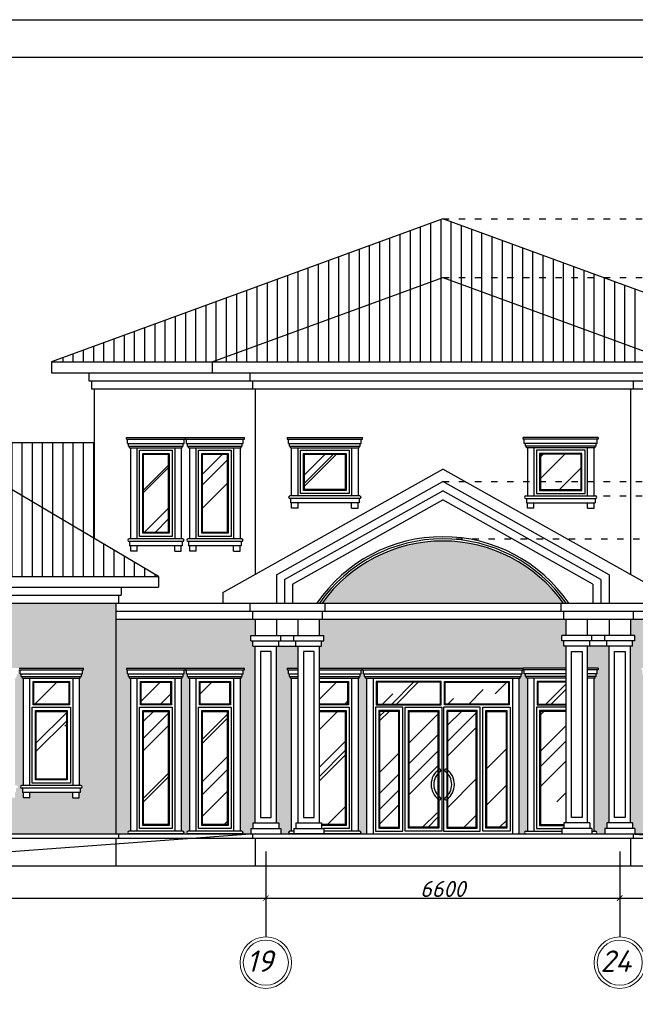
# Model space of a CAD drawing. Header units: millimetres. Extents: x 1112040 to 6903494, y -332921 to -150905.
# Tile 104 of 150: x 1859196 to 1870676, y -230604 to -212238. Entities that reach past the tile are written whole.
import ezdxf

# ---------------------------------------------------------------- set-up
doc = ezdxf.new("R2010")
doc.units = ezdxf.units.MM
doc.linetypes.add('ACAD_ISO03W100', pattern=[30, 12, -18])
doc.layers.add('os', color=253, linetype='Continuous')
doc.styles.get("Standard").update_dxf_attribs({"font": 'isocpeui.ttf'})
doc.dimstyles.get("Standard").update_dxf_attribs({"dimtxt": 300, "dimasz": 100, "dimexe": 50, "dimexo": 50, "dimgap": 20, "dimtad": 1, "dimdec": 0, "dimzin": 0, "dimdsep": 46, "dimtxsty": 'Standard', "dimblk": 'ARCHTICK', "dimcen": 20, "dimclrd": 1, "dimclre": 1, "dimclrt": 256, "dimadec": 0, "dimazin": 0, "dimtfac": 1, "dimtdec": 0, "dimtofl": 0, "dimtmove": 0, "dimatfit": 3, "dimldrblk": 'ARCHTICK', "dimfxl": 1, "dimtolj": 1, "dimtzin": 0, "dimarcsym": 0})
pattern_1 = [(90, (1973733.56, -144704.56), (-190.5, 4e-14), [])]
pattern_2 = [(45, (1973733.6, -144704.6), (862.1046, 2298.9456), [15240, -2032, 5080, -1016]), (45, (1974329.8, -143389.8), (-1673.92, 237.079), [3048, -335.28, 6096, -762]), (45, (1973482.1, -143734.7), (3254.4448, 4217.1283), [8128, -1422.4, 4064, -1016])]

# ---------------------------------------------------------------- blocks, each defined once
blk = doc.blocks.new('_ArchTick')
at = {"color": 0, "linetype": 'ByBlock', "const_width": 0.15}
blk.add_lwpolyline([(-0.5, -0.5), (0.5, 0.5)], dxfattribs=at)
blk = doc.blocks.new('*D2077')
at = {"color": 1, "lineweight": -2, "transparency": 16777216}
for p, q in [((1863786, -228323), (1863786, -228673)), ((1837286, -228622), (1837286, -228573)), ((1837286, -228623), (1863786, -228623))]:
    blk.add_line(p, q, dxfattribs=at)
at = {"color": 1, "lineweight": -2, "transparency": 16777216, "xscale": 100, "yscale": 100, "zscale": 100, "rotation": 180}
blk.add_blockref('_ArchTick', (1837286, -228623), dxfattribs=at)
at = {"color": 1, "lineweight": -2, "transparency": 16777216, "xscale": 100, "yscale": 100, "zscale": 100}
blk.add_blockref('_ArchTick', (1863786, -228623), dxfattribs=at)
at = {"transparency": 16777216, "insert": (1850536, -228453), "char_height": 300, "attachment_point": 5}
blk.add_mtext('\\A1;26500', dxfattribs=at)
blk = doc.blocks.new('*D2078')
at = {"color": 1, "lineweight": -2, "transparency": 16777216}
for p, q in [((1863786, -228323), (1863786, -228673)), ((1870386, -228324), (1870386, -228673)), ((1863786, -228623), (1870386, -228623))]:
    blk.add_line(p, q, dxfattribs=at)
at = {"color": 1, "lineweight": -2, "transparency": 16777216, "xscale": 100, "yscale": 100, "zscale": 100, "rotation": 180}
blk.add_blockref('_ArchTick', (1863786, -228623), dxfattribs=at)
at = {"color": 1, "lineweight": -2, "transparency": 16777216, "xscale": 100, "yscale": 100, "zscale": 100}
blk.add_blockref('_ArchTick', (1870386, -228623), dxfattribs=at)
at = {"transparency": 16777216, "insert": (1867086, -228453), "char_height": 300, "attachment_point": 5}
blk.add_mtext('\\A1;6600', dxfattribs=at)
blk = doc.blocks.new('*D2079')
at = {"color": 1, "lineweight": -2, "transparency": 16777216}
for p, q in [((1870386, -228324), (1870386, -228673)), ((1873386, -228310), (1873386, -228673)), ((1870386, -228623), (1873386, -228623))]:
    blk.add_line(p, q, dxfattribs=at)
at = {"color": 1, "lineweight": -2, "transparency": 16777216, "xscale": 100, "yscale": 100, "zscale": 100, "rotation": 180}
blk.add_blockref('_ArchTick', (1870386, -228623), dxfattribs=at)
at = {"color": 1, "lineweight": -2, "transparency": 16777216, "xscale": 100, "yscale": 100, "zscale": 100}
blk.add_blockref('_ArchTick', (1873386, -228623), dxfattribs=at)
at = {"transparency": 16777216, "insert": (1871886, -228453), "char_height": 300, "attachment_point": 5}
blk.add_mtext('\\A1;3000', dxfattribs=at)

msp = doc.modelspace()

# ---------------------------------------------------------------- hatches: boundary and pattern name
h = msp.add_hatch()
h.set_pattern_fill('ANSI31', color=1, scale=60, angle=45, style=0)
h.set_pattern_definition(pattern_1)
h.paths.add_polyline_path([(1862786, -218622.2), (1863314.9, -218428.7), (1863314.9, -217331.2), (1859786, -218622.2)])
h.paths.add_polyline_path([(1862786, -218622.2), (1863314.9, -218622.2), (1863314.9, -218428.7)], flags=16)
h.paths.add_polyline_path([(1867086, -217049), (1870086, -217049), (1867086, -215951.5), (1863314.9, -217331.2), (1863314.9, -218428.7)])
h.paths.add_polyline_path([(1867086, -217049), (1871386, -218622.2), (1874386, -218622.2), (1870086, -217049)])
h.paths.add_polyline_path([(1867086, -217049), (1863314.9, -218428.7), (1863314.9, -218622.2), (1871386, -218622.2)])
h = msp.add_hatch()
h.set_pattern_fill('ANSI31', color=1, scale=60, angle=45, style=0)
h.set_pattern_definition(pattern_1)
h.paths.add_polyline_path([(1850086, -222922.2), (1855386, -222922.2), (1855386, -222822.2), (1854686, -222822.2), (1854686, -222622.2), (1858236, -220522.2), (1856600.3, -220522.2)])
h.paths.add_polyline_path([(1857686, -220122.2), (1856600.3, -220522.2), (1858236, -220522.2), (1859714.9, -221397.1), (1859714.9, -220122.2)])
h.paths.add_polyline_path([(1859714.9, -221397.1), (1860586, -221912.4), (1860586, -220122.2), (1859714.9, -220122.2)])
h.paths.add_polyline_path([(1859714.9, -222622.2), (1859714.9, -221397.1), (1858236, -220522.2), (1854686, -222622.2)])
h.paths.add_polyline_path([(1859714.9, -221397.1), (1859714.9, -222622.2), (1861786, -222622.2)])
h.paths.add_polyline_path([(1873569.3, -221922.2), (1872386, -222622.2), (1875156.7, -222622.2), (1875156.7, -221922.2)])
h.paths.add_polyline_path([(1875156.7, -220983.2), (1874921.7, -221122.2), (1875156.7, -221122.2)])
h = msp.add_hatch()
h.set_pattern_fill('AR-RROOF', color=4, scale=40, angle=45, style=0)
h.set_pattern_definition(pattern_2)
h.paths.add_polyline_path([(1861966, -220342.2), (1861506, -220342.2), (1861506, -221802.2), (1861966, -221802.2)])
h.paths.add_polyline_path([(1863066, -220342.2), (1862606, -220342.2), (1862606, -221802.2), (1863066, -221802.2)])
h.paths.add_polyline_path([(1865266, -220342.2), (1864506, -220342.2), (1864506, -221002.2), (1865266, -221002.2)])
h.paths.add_polyline_path([(1869666, -220342.2), (1868906, -220342.2), (1868906, -220851.5), (1869666, -220851.5)])
h.paths.add_polyline_path([(1869666, -220851.5), (1868906, -220851.5), (1868906, -221002.2), (1869666, -221002.2)])
h.paths.add_polyline_path([(1871566, -220342.2), (1871106, -220342.2), (1871106, -220851.5), (1871566, -220851.5)])
h.paths.add_polyline_path([(1871566, -220851.5), (1871106, -220851.5), (1871106, -221122.2), (1871566, -221122.2)])
h.paths.add_polyline_path([(1871566, -221122.2), (1871106, -221122.2), (1871106, -221802.2), (1871566, -221802.2)])
h.paths.add_polyline_path([(1872666, -220342.2), (1872206, -220342.2), (1872206, -220851.5), (1872666, -220851.5)])
h.paths.add_polyline_path([(1872666, -220851.5), (1872206, -220851.5), (1872206, -221122.2), (1872666, -221122.2)])
h.paths.add_polyline_path([(1872666, -221122.2), (1872206, -221122.2), (1872206, -221802.2), (1872666, -221802.2)])
h.paths.add_polyline_path([(1874711, -224597.2), (1874061, -224597.2), (1874061, -225004.3), (1874711, -225004.3)])
h.paths.add_polyline_path([(1874666, -225139.3), (1874106, -225139.3), (1874106, -226402.2), (1874666, -226402.2)])
h.paths.add_polyline_path([(1872711, -224597.2), (1872161, -224597.2), (1872161, -225004.3), (1872711, -225004.3)])
h.paths.add_polyline_path([(1872666, -225139.3), (1872206, -225139.3), (1872206, -227252.2), (1872666, -227252.2)])
h.paths.add_polyline_path([(1871611, -224597.2), (1871061, -224597.2), (1871061, -225004.3), (1871611, -225004.3)])
h.paths.add_polyline_path([(1871566, -225139.3), (1871106, -225139.3), (1871106, -227252.2), (1871566, -227252.2)])
h.paths.add_polyline_path([(1869386, -224597.2), (1868861, -224597.2), (1868861, -225004.3), (1869386, -225004.3)])
h.paths.add_polyline_path([(1869386, -225139.3), (1868906, -225139.3), (1868906, -227252.2), (1869346, -227252.2), (1869346, -227222.2), (1869386, -227222.2)])
h.paths.add_polyline_path([(1868311, -224597.2), (1867131, -224597.2), (1867131, -225004.3), (1868311, -225004.3)])
h.paths.add_polyline_path([(1868266, -225139.3), (1867906, -225139.3), (1867906, -227302.2), (1868266, -227302.2)])
h.paths.add_polyline_path([(1867711, -225139.3), (1867176, -225139.3), (1867176, -226232.6, -0.4675874), (1867176, -226774.1), (1867176, -227302.2), (1867711, -227302.2)])
h.paths.add_polyline_path([(1866996, -225139.3), (1866461, -225139.3), (1866461, -227302.2), (1866996, -227302.2), (1866996, -226774.1, -0.4675874), (1866996, -226232.6)])
h.paths.add_polyline_path([(1867041, -224597.2), (1865861, -224597.2), (1865861, -225004.3), (1867041, -225004.3)])
h.paths.add_polyline_path([(1866266, -225139.3), (1865906, -225139.3), (1865906, -227302.2), (1866266, -227302.2)])
h.paths.add_polyline_path([(1865266, -225139.3), (1864786, -225139.3), (1864786, -227222.2), (1864826, -227222.2), (1864826, -227252.2), (1865266, -227252.2)])
h.paths.add_polyline_path([(1865311, -224597.2), (1864786, -224597.2), (1864786, -225004.3), (1865311, -225004.3)])
h.paths.add_polyline_path([(1863111, -224597.2), (1862561, -224597.2), (1862561, -225004.3), (1863111, -225004.3)])
h.paths.add_polyline_path([(1863066, -225139.3), (1862606, -225139.3), (1862606, -227252.2), (1863066, -227252.2)])
h.paths.add_polyline_path([(1861966, -225139.3), (1861506, -225139.3), (1861506, -227252.2), (1861966, -227252.2)])
h.paths.add_polyline_path([(1862011, -224597.2), (1861461, -224597.2), (1861461, -225004.3), (1862011, -225004.3)])
h = msp.add_hatch()
h.set_pattern_fill('AR-BRSTD', color=33, scale=1.5, style=0)
h.set_pattern_definition([(0, (1973733.56, -144704.56), (0, 101.6127), []), (90, (1973733.56, -144704.56), (-152.4, 101.6127), [101.6127, -101.6127])])
h.paths.add_polyline_path([(1859714.9, -223122.2), (1855486, -223122.2), (1855486, -227422.2), (1859714.9, -227422.2), (1859714.9, -226652.2), (1859386, -226652.2), (1859386, -226752.2), (1859266, -226752.2), (1859266, -226652.2), (1859246, -226652.2), (1859246, -226572.2), (1859236, -226572.2, -1), (1859236, -226522.2), (1859266, -226522.2), (1859266, -224522.2), (1859246, -224522.2), (1859246, -224492.2), (1859226, -224492.2), (1859226, -224442.2), (1859206, -224442.2), (1859206, -224362.2), (1859186, -224362.2), (1859166, -224362.2), (1859166, -224442.2), (1859146, -224442.2), (1859146, -224492.2), (1859126, -224492.2), (1859126, -224522.2), (1859106, -224522.2), (1859106, -226522.2), (1859136, -226522.2, -1), (1859136, -226572.2), (1859126, -226572.2), (1859126, -226652.2), (1859106, -226652.2), (1859106, -226752.2), (1858986, -226752.2), (1858986, -226652.2), (1857486, -226652.2), (1857486, -226752.2), (1857366, -226752.2), (1857366, -226652.2), (1857346, -226652.2), (1857346, -226572.2), (1857336, -226572.2, -1), (1857336, -226522.2), (1857366, -226522.2), (1857366, -224522.2), (1857346, -224522.2), (1857346, -224492.2), (1857326, -224492.2), (1857326, -224442.2), (1857306, -224442.2), (1857306, -224362.2), (1857286, -224362.2), (1857266, -224362.2), (1857266, -224442.2), (1857246, -224442.2), (1857246, -224492.2), (1857226, -224492.2), (1857226, -224522.2), (1857206, -224522.2), (1857206, -226522.2), (1857236, -226522.2, -1), (1857236, -226572.2), (1857226, -226572.2), (1857226, -226652.2), (1857206, -226652.2), (1857206, -226752.2), (1857086, -226752.2), (1857086, -226652.2), (1856286, -226652.2), (1856286, -226752.2), (1856166, -226752.2), (1856166, -226652.2), (1856146, -226652.2), (1856146, -226572.2), (1856136, -226572.2, -1), (1856136, -226522.2), (1856166, -226522.2), (1856166, -224522.2), (1856146, -224522.2), (1856146, -224492.2), (1856126, -224492.2), (1856126, -224442.2), (1856106, -224442.2), (1856106, -224362.2), (1856086, -224362.2), (1856086, -224332.2), (1857286, -224332.2), (1857436.9, -224332.2, -0.2502935), (1859035.1, -224332.2), (1859186, -224332.2), (1859714.9, -224332.2)])
h.paths.add_polyline_path([(1860986, -223122.2), (1859714.9, -223122.2), (1859714.9, -224332.2), (1860386, -224332.2), (1860386, -224362.2), (1860366, -224362.2), (1860366, -224442.2), (1860346, -224442.2), (1860346, -224492.2), (1860326, -224492.2), (1860326, -224522.2), (1860306, -224522.2), (1860306, -226522.2), (1860336, -226522.2, -1), (1860336, -226572.2), (1860326, -226572.2), (1860326, -226652.2), (1860306, -226652.2), (1860306, -226752.2), (1860186, -226752.2), (1860186, -226652.2), (1859714.9, -226652.2), (1859714.9, -227422.2), (1860986, -227422.2)])
h.paths.add_polyline_path([(1863314.9, -223422.2), (1860986, -223422.2), (1860986, -227422.2), (1861236, -227422.2, -1), (1861236, -227372.2), (1861266, -227372.2), (1861266, -224522.2), (1861246, -224522.2), (1861246, -224492.2), (1861226, -224492.2), (1861226, -224442.2), (1861206, -224442.2), (1861206, -224362.2), (1861186, -224362.2), (1861186, -224332.2), (1862286, -224332.2), (1863314.9, -224332.2)])
h.paths.add_polyline_path([(1862366, -224522.2), (1862346, -224522.2), (1862346, -224492.2), (1862326, -224492.2), (1862326, -224442.2), (1862306, -224442.2), (1862306, -224362.2), (1862286, -224362.2), (1862266, -224362.2), (1862266, -224442.2), (1862246, -224442.2), (1862246, -224492.2), (1862226, -224492.2), (1862226, -224522.2), (1862206, -224522.2), (1862206, -227372.2), (1862236, -227372.2, -1), (1862236, -227422.2), (1862336, -227422.2, -1), (1862336, -227372.2), (1862366, -227372.2)], flags=17)
h.paths.add_polyline_path([(1863586, -223922.2), (1863546, -223922.2), (1863546, -223822.2), (1863506, -223822.2), (1863506, -223722.2), (1863586, -223722.2), (1863586, -223422.2), (1863314.9, -223422.2), (1863314.9, -224332.2), (1863386, -224332.2), (1863386, -224362.2), (1863366, -224362.2), (1863366, -224442.2), (1863346, -224442.2), (1863346, -224492.2), (1863326, -224492.2), (1863326, -224522.2), (1863314.9, -224522.2), (1863314.9, -227372.2), (1863336, -227372.2, -1), (1863336, -227422.2), (1863506, -227422.2), (1863506, -227322.2), (1863546, -227322.2), (1863546, -227222.2), (1863586, -227222.2)])
h.paths.add_polyline_path([(1864386, -223922.2), (1864346, -223922.2), (1863986, -223922.2), (1863986, -227222.2), (1864026, -227222.2), (1864026, -227322.2), (1864066, -227322.2), (1864066, -227422.2), (1864236, -227422.2, -1), (1864236, -227372.2), (1864266, -227372.2), (1864266, -224522.2), (1864246, -224522.2), (1864246, -224492.2), (1864226, -224492.2), (1864226, -224442.2), (1864206, -224442.2), (1864206, -224362.2), (1864186, -224362.2), (1864186, -224332.2), (1864386, -224332.2)])
h.paths.add_polyline_path([(1869386, -223922.2), (1869346, -223922.2), (1869346, -223822.2), (1869306, -223822.2), (1869306, -223722.2), (1869386, -223722.2), (1869386, -223422.2), (1864786, -223422.2), (1864786, -223722.2), (1864866, -223722.2), (1864866, -223822.2), (1864826, -223822.2), (1864826, -223922.2), (1864786, -223922.2), (1864786, -224332.2), (1865586, -224332.2), (1868586, -224332.2), (1869386, -224332.2)])
h.paths.add_polyline_path([(1865666, -224522.2), (1865646, -224522.2), (1865646, -224492.2), (1865626, -224492.2), (1865626, -224442.2), (1865606, -224442.2), (1865606, -224362.2), (1865586, -224362.2), (1865566, -224362.2), (1865566, -224442.2), (1865546, -224442.2), (1865546, -224492.2), (1865526, -224492.2), (1865526, -224522.2), (1865506, -224522.2), (1865506, -227372.2), (1865536, -227372.2, -1), (1865536, -227422.2), (1865666, -227422.2)])
h.paths.add_polyline_path([(1868666, -224522.2), (1868646, -224522.2), (1868646, -224492.2), (1868626, -224492.2), (1868626, -224442.2), (1868606, -224442.2), (1868606, -224362.2), (1868586, -224362.2), (1868566, -224362.2), (1868566, -224442.2), (1868546, -224442.2), (1868546, -224492.2), (1868526, -224492.2), (1868526, -224522.2), (1868506, -224522.2), (1868506, -227422.2), (1868636, -227422.2, -1), (1868636, -227372.2), (1868666, -227372.2)])
h.paths.add_polyline_path([(1864834.9, -223122.2), (1869337.1, -223122.2, 0.515313)])
h.paths.add_polyline_path([(1870186, -223922.2), (1869826, -223922.2), (1869786, -223922.2), (1869786, -224332.2), (1869986, -224332.2), (1869986, -224362.2), (1869966, -224362.2), (1869966, -224442.2), (1869946, -224442.2), (1869946, -224492.2), (1869926, -224492.2), (1869926, -224522.2), (1869906, -224522.2), (1869906, -227372.2), (1869936, -227372.2, -1), (1869936, -227422.2), (1870106, -227422.2), (1870106, -227322.2), (1870146, -227322.2), (1870146, -227222.2), (1870186, -227222.2)])
h.paths.add_polyline_path([(1873186, -223422.2), (1870586, -223422.2), (1870586, -223722.2), (1870666, -223722.2), (1870666, -223822.2), (1870626, -223822.2), (1870626, -223922.2), (1870586, -223922.2), (1870586, -227222.2), (1870626, -227222.2), (1870626, -227322.2), (1870666, -227322.2), (1870666, -227422.2), (1870836, -227422.2, -1), (1870836, -227372.2), (1870866, -227372.2), (1870866, -224522.2), (1870846, -224522.2), (1870846, -224492.2), (1870826, -224492.2), (1870826, -224442.2), (1870806, -224442.2), (1870806, -224362.2), (1870786, -224362.2), (1870786, -224332.2), (1871886, -224332.2), (1872986, -224332.2), (1872986, -224362.2), (1872966, -224362.2), (1872966, -224442.2), (1872946, -224442.2), (1872946, -224492.2), (1872926, -224492.2), (1872926, -224522.2), (1872906, -224522.2), (1872906, -227372.2), (1872936, -227372.2, -1), (1872936, -227422.2), (1873186, -227422.2)])
h.paths.add_polyline_path([(1871966, -224522.2), (1871946, -224522.2), (1871946, -224492.2), (1871926, -224492.2), (1871926, -224442.2), (1871906, -224442.2), (1871906, -224362.2), (1871886, -224362.2), (1871866, -224362.2), (1871866, -224442.2), (1871846, -224442.2), (1871846, -224492.2), (1871826, -224492.2), (1871826, -224522.2), (1871806, -224522.2), (1871806, -227372.2), (1871836, -227372.2, -1), (1871836, -227422.2), (1871936, -227422.2, -1), (1871936, -227372.2), (1871966, -227372.2)], flags=16)
h.paths.add_polyline_path([(1874764.4, -224166.1), (1875642.1, -223875.8), (1875156.7, -223692.1), (1875156.7, -223422.2), (1873186, -223422.2), (1873186, -227422.2), (1875156.7, -227422.2), (1875156.7, -226522.2), (1874936, -226522.2, -1), (1874936, -226572.2), (1874926, -226572.2), (1874926, -226652.2), (1874906, -226652.2), (1874906, -226752.2), (1874786, -226752.2), (1874786, -226652.2), (1873986, -226652.2), (1873986, -226752.2), (1873866, -226752.2), (1873866, -226652.2), (1873846, -226652.2), (1873846, -226572.2), (1873836, -226572.2, -1), (1873836, -226522.2), (1873866, -226522.2), (1873866, -224522.2), (1873846, -224522.2), (1873846, -224492.2), (1873826, -224492.2), (1873826, -224442.2), (1873806, -224442.2), (1873806, -224362.2), (1873786, -224362.2), (1873786, -224332.2), (1874986, -224332.2), (1874986, -224362.2), (1874966, -224362.2), (1874966, -224442.2), (1874946, -224442.2), (1874946, -224492.2), (1874926, -224492.2), (1874926, -224522.2), (1875156.7, -224522.2), (1875156.7, -224263.6)])
h.paths.add_polyline_path([(1875156.7, -224522.2), (1874906, -224522.2), (1874906, -226522.2), (1875156.7, -226522.2)], flags=16)
h = msp.add_hatch()
h.set_pattern_fill('AR-RROOF', color=4, scale=40, angle=45, style=0)
h.set_pattern_definition(pattern_2)
h.paths.add_polyline_path([(1839261, -224597.2), (1838061, -224597.2), (1838061, -225004.3), (1839261, -225004.3)])
h.paths.add_polyline_path([(1838571, -225139.3), (1838106, -225139.3), (1838106, -226402.2), (1838571, -226402.2)])
h.paths.add_polyline_path([(1839216, -225139.3), (1838751, -225139.3), (1838751, -226402.2), (1839216, -226402.2)])
h.paths.add_polyline_path([(1841111, -224597.2), (1839911, -224597.2), (1839911, -225004.3), (1841111, -225004.3)])
h.paths.add_polyline_path([(1840421, -225139.3), (1839956, -225139.3), (1839956, -226402.2), (1840421, -226402.2)])
h.paths.add_polyline_path([(1841066, -225139.3), (1840601, -225139.3), (1840601, -226402.2), (1841066, -226402.2)])
h.paths.add_polyline_path([(1843861, -224597.2), (1842661, -224597.2), (1842661, -225004.3), (1843861, -225004.3)])
h.paths.add_polyline_path([(1843171, -225139.3), (1842706, -225139.3), (1842706, -226402.2), (1843171, -226402.2)])
h.paths.add_polyline_path([(1843816, -225139.3), (1843351, -225139.3), (1843351, -226402.2), (1843816, -226402.2)])
h.paths.add_polyline_path([(1845711, -224597.2), (1844511, -224597.2), (1844511, -225004.3), (1845711, -225004.3)])
h.paths.add_polyline_path([(1845021, -225139.3), (1844556, -225139.3), (1844556, -226402.2), (1845021, -226402.2)])
h.paths.add_polyline_path([(1845666, -225139.3), (1845201, -225139.3), (1845201, -226402.2), (1845666, -226402.2)])
h.paths.add_polyline_path([(1848461, -224597.2), (1847261, -224597.2), (1847261, -225004.3), (1848461, -225004.3)])
h.paths.add_polyline_path([(1847771, -225139.3), (1847306, -225139.3), (1847306, -226402.2), (1847771, -226402.2)])
h.paths.add_polyline_path([(1848416, -225139.3), (1847951, -225139.3), (1847951, -226402.2), (1848416, -226402.2)])
h.paths.add_polyline_path([(1850311, -224597.2), (1849111, -224597.2), (1849111, -225004.3), (1850311, -225004.3)])
h.paths.add_polyline_path([(1849621, -225139.3), (1849156, -225139.3), (1849156, -226402.2), (1849621, -226402.2)])
h.paths.add_polyline_path([(1850266, -225139.3), (1849801, -225139.3), (1849801, -226402.2), (1850266, -226402.2)])
h.paths.add_polyline_path([(1853061, -224597.2), (1851861, -224597.2), (1851861, -225004.3), (1853061, -225004.3)])
h.paths.add_polyline_path([(1852371, -225139.3), (1851906, -225139.3), (1851906, -226402.2), (1852371, -226402.2)])
h.paths.add_polyline_path([(1853016, -225139.3), (1852551, -225139.3), (1852551, -226402.2), (1853016, -226402.2)])
h.paths.add_polyline_path([(1854221, -225139.3), (1853756, -225139.3), (1853756, -226402.2), (1854221, -226402.2)])
h.paths.add_polyline_path([(1854866, -225139.3), (1854401, -225139.3), (1854401, -226402.2), (1854866, -226402.2)])
h.paths.add_polyline_path([(1854911, -224597.2), (1853711, -224597.2), (1853711, -225004.3), (1854911, -225004.3)])
h.paths.add_polyline_path([(1857011, -224597.2), (1856361, -224597.2), (1856361, -225004.3), (1857011, -225004.3)])
h.paths.add_polyline_path([(1856966, -225139.3), (1856406, -225139.3), (1856406, -226402.2), (1856966, -226402.2)])
h.paths.add_polyline_path([(1858911, -224566.4, 0.2506189), (1857561, -224566.4), (1857561, -225004.3), (1858911, -225004.3)])
h.paths.add_polyline_path([(1858146, -225139.3), (1857606, -225139.3), (1857606, -226402.2), (1858146, -226402.2)])
h.paths.add_polyline_path([(1858866, -225139.3), (1858326, -225139.3), (1858326, -226402.2), (1858866, -226402.2)])
h.paths.add_polyline_path([(1859714.9, -224597.2), (1859461, -224597.2), (1859461, -225004.3), (1859714.9, -225004.3)])
h.paths.add_polyline_path([(1860111, -224597.2), (1859714.9, -224597.2), (1859714.9, -225004.3), (1860111, -225004.3)])
h.paths.add_polyline_path([(1860066, -225139.3), (1859714.9, -225139.3), (1859714.9, -226402.2), (1860066, -226402.2)])
h.paths.add_polyline_path([(1859714.9, -225139.3), (1859506, -225139.3), (1859506, -226402.2), (1859714.9, -226402.2)])

# ---------------------------------------------------------------- linework, layer by layer
at = {"extrusion": (1.22461e-16, 1, 2.22045e-16)}
for p, q in [((1867086, -215951.5), (1859786, -218622.2)), ((1874386, -218622.2), (1867086, -215951.5)), ((1862786, -218622.2), (1867086, -217049)), ((1867086, -217049), (1871386, -218622.2))]:
    msp.add_line(p, q, dxfattribs=at)
at = {"color": 6, "linetype": 'ACAD_ISO03W100', "ltscale": 10}
for p, q in [((1867086, -215951.5), (1876754.4, -215951.5)), ((1867086, -217049), (1876754.4, -217049)), ((1867086, -220851.5), (1875674.8, -220851.5)), ((1869786, -221122.2), (1876754.4, -221122.2)), ((1867336.5, -221922.2), (1876754.4, -221922.2))]:
    msp.add_line(p, q, dxfattribs=at)
for p, q in [((1859786, -218622.2), (1859786, -218822.2)), ((1859786, -218622.2), (1874386, -218622.2)), ((1862786, -218622.2), (1862786, -218822.2)), ((1859786, -218822.2), (1874386, -218822.2)), ((1860486, -218822.2), (1860486, -218972.2)), ((1863486, -218822.2), (1863486, -218972.2)), ((1860486, -218972.2), (1873686, -218972.2)), ((1860536, -218972.2), (1860536, -219122.2)), ((1863536, -218972.2), (1863536, -219122.2)), ((1870636, -218972.2), (1870636, -219122.2)), ((1860536, -219122.2), (1873636, -219122.2)), ((1860586, -219122.2), (1860586, -221912.4)), ((1863586, -219122.2), (1863586, -222585.6)), ((1870586, -219122.2), (1870586, -222585.6)), ((1857686, -220122.2), (1860586, -220122.2)), ((1861186, -220032.2), (1862286, -220032.2)), ((1861186, -220062.2), (1861186, -220032.2)), ((1861186, -220062.2), (1862286, -220062.2)), ((1861206, -220142.2), (1861206, -220062.2)), ((1861206, -220142.2), (1862266, -220142.2)), ((1861226, -220192.2), (1861226, -220142.2)), ((1861226, -220192.2), (1862246, -220192.2)), ((1861246, -220222.2), (1861246, -220192.2)), ((1862226, -220222.2), (1862226, -220192.2)), ((1862246, -220192.2), (1862246, -220142.2)), ((1862266, -220142.2), (1862266, -220062.2)), ((1862286, -220062.2), (1862286, -220032.2)), ((1862286, -220032.2), (1863386, -220032.2)), ((1862286, -220062.2), (1862286, -220032.2)), ((1862286, -220062.2), (1863386, -220062.2)), ((1862306, -220142.2), (1862306, -220062.2)), ((1862306, -220142.2), (1863366, -220142.2)), ((1862326, -220192.2), (1862326, -220142.2)), ((1862326, -220192.2), (1863346, -220192.2)), ((1862346, -220222.2), (1862346, -220192.2)), ((1863326, -220222.2), (1863326, -220192.2)), ((1863346, -220192.2), (1863346, -220142.2)), ((1863366, -220142.2), (1863366, -220062.2)), ((1863386, -220062.2), (1863386, -220032.2)), ((1864186, -220032.2), (1865586, -220032.2)), ((1864186, -220032.2), (1864186, -220062.2)), ((1864186, -220062.2), (1865586, -220062.2)), ((1864206, -220142.2), (1864206, -220062.2)), ((1864206, -220142.2), (1865566, -220142.2)), ((1864226, -220192.2), (1864226, -220142.2)), ((1864226, -220192.2), (1865546, -220192.2)), ((1864246, -220222.2), (1864246, -220192.2)), ((1865526, -220222.2), (1865526, -220192.2)), ((1865546, -220192.2), (1865546, -220142.2)), ((1865566, -220142.2), (1865566, -220062.2)), ((1865586, -220062.2), (1865586, -220032.2)), ((1869986, -220032.2), (1868586, -220032.2)), ((1868586, -220062.2), (1868586, -220032.2)), ((1869986, -220062.2), (1868586, -220062.2)), ((1868606, -220142.2), (1868606, -220062.2)), ((1869966, -220142.2), (1868606, -220142.2)), ((1868626, -220192.2), (1868626, -220142.2)), ((1869946, -220192.2), (1868626, -220192.2)), ((1868646, -220222.2), (1868646, -220192.2)), ((1869926, -220222.2), (1869926, -220192.2)), ((1869946, -220192.2), (1869946, -220142.2)), ((1869966, -220142.2), (1869966, -220062.2)), ((1869986, -220032.2), (1869986, -220062.2)), ((1861246, -220222.2), (1862226, -220222.2)), ((1861266, -221922.2), (1861266, -220222.2)), ((1861386, -221922.2), (1861386, -220222.2)), ((1862086, -220222.2), (1862086, -221922.2)), ((1862206, -220222.2), (1862206, -221922.2)), ((1862346, -220222.2), (1863326, -220222.2)), ((1862366, -221922.2), (1862366, -220222.2)), ((1862486, -221922.2), (1862486, -220222.2)), ((1863186, -220222.2), (1863186, -221922.2)), ((1863306, -220222.2), (1863306, -221922.2)), ((1864246, -220222.2), (1865526, -220222.2)), ((1864266, -221122.2), (1864266, -220222.2)), ((1864386, -221122.2), (1864386, -220222.2)), ((1865386, -220222.2), (1865386, -221122.2)), ((1865506, -220222.2), (1865506, -221122.2)), ((1869926, -220222.2), (1868646, -220222.2)), ((1868666, -220222.2), (1868666, -221122.2)), ((1868786, -220222.2), (1868786, -221122.2)), ((1869786, -221122.2), (1869786, -220222.2)), ((1869906, -221122.2), (1869906, -220222.2)), ((1861786, -222622.2), (1858236, -220522.2)), ((1862986, -222922.2), (1867086, -220622.2)), ((1871186, -222922.2), (1867086, -220622.2)), ((1863986, -222590.6), (1867086, -220851.5)), ((1870186, -222590.6), (1867086, -220851.5)), ((1864136, -222678.4), (1867086, -221023.5)), ((1865536, -221122.2), (1864236, -221122.2)), ((1870036, -222678.4), (1867086, -221023.5)), ((1868636, -221122.2), (1869936, -221122.2)), ((1865536, -221172.2), (1864236, -221172.2)), ((1864246, -221172.2), (1864246, -221252.2)), ((1865526, -221252.2), (1864246, -221252.2)), ((1864266, -221352.2), (1864266, -221252.2)), ((1864286, -222766.3), (1867086, -221195.5)), ((1864386, -221352.2), (1864386, -221252.2)), ((1865386, -221352.2), (1865386, -221252.2)), ((1865506, -221352.2), (1865506, -221252.2)), ((1865526, -221172.2), (1865526, -221252.2)), ((1869886, -222766.3), (1867086, -221195.5)), ((1868636, -221172.2), (1869936, -221172.2)), ((1868646, -221172.2), (1868646, -221252.2)), ((1868646, -221252.2), (1869926, -221252.2)), ((1868666, -221352.2), (1868666, -221252.2)), ((1868786, -221352.2), (1868786, -221252.2)), ((1869786, -221352.2), (1869786, -221252.2)), ((1869906, -221352.2), (1869906, -221252.2)), ((1869926, -221172.2), (1869926, -221252.2)), ((1864386, -221352.2), (1864266, -221352.2)), ((1865386, -221352.2), (1865506, -221352.2)), ((1868786, -221352.2), (1868666, -221352.2)), ((1869786, -221352.2), (1869906, -221352.2)), ((1862236, -221922.2), (1861236, -221922.2)), ((1862236, -221972.2), (1861236, -221972.2)), ((1861246, -221972.2), (1861246, -222052.2)), ((1862226, -221972.2), (1862226, -222052.2)), ((1863336, -221922.2), (1862336, -221922.2)), ((1863336, -221972.2), (1862336, -221972.2)), ((1862346, -221972.2), (1862346, -222052.2)), ((1863326, -221972.2), (1863326, -222052.2)), ((1862226, -222052.2), (1861246, -222052.2)), ((1861266, -222152.2), (1861266, -222052.2)), ((1861386, -222152.2), (1861266, -222152.2)), ((1861386, -222152.2), (1861386, -222052.2)), ((1862086, -222152.2), (1862086, -222052.2)), ((1862086, -222152.2), (1862206, -222152.2)), ((1862206, -222152.2), (1862206, -222052.2)), ((1863326, -222052.2), (1862346, -222052.2)), ((1862366, -222152.2), (1862366, -222052.2)), ((1862486, -222152.2), (1862366, -222152.2)), ((1862486, -222152.2), (1862486, -222052.2)), ((1863186, -222152.2), (1863186, -222052.2)), ((1863186, -222152.2), (1863306, -222152.2)), ((1863306, -222152.2), (1863306, -222052.2)), ((1863986, -222590.6), (1863986, -223122.2)), ((1870186, -222590.6), (1870186, -223122.2)), ((1854686, -222622.2), (1861786, -222622.2)), ((1861786, -222622.2), (1861786, -222822.2)), ((1864136, -222678.4), (1864136, -223122.2)), ((1864286, -222766.3), (1864286, -223122.2)), ((1869886, -222766.3), (1869886, -223122.2)), ((1870036, -222678.4), (1870036, -223122.2)), ((1854686, -222822.2), (1861786, -222822.2)), ((1861086, -222822.2), (1861086, -222972.2)), ((1862986, -222922.2), (1862986, -223122.2)), ((1836286, -223122.2), (1875156.7, -223122.2)), ((1855386, -222972.2), (1861086, -222972.2)), ((1860986, -223122.2), (1860986, -227422.2)), ((1861036, -222972.2), (1861036, -223122.2)), ((1863486, -223122.2), (1863486, -223272.2)), ((1864886, -223122.2), (1864886, -223272.2)), ((1869286, -223122.2), (1869286, -223272.2)), ((1860986, -223272.2), (1875156.7, -223272.2)), ((1863536, -223272.2), (1863536, -223422.2)), ((1864836, -223272.2), (1864836, -223422.2)), ((1869336, -223272.2), (1869336, -223422.2)), ((1870636, -223272.2), (1870636, -223422.2)), ((1860986, -223422.2), (1875156.7, -223422.2)), ((1863586, -223422.2), (1863586, -223722.2)), ((1863986, -223422.2), (1863986, -223722.2)), ((1864386, -223722.2), (1864386, -223422.2)), ((1864786, -223722.2), (1864786, -223422.2)), ((1869386, -223722.2), (1869386, -223422.2)), ((1869786, -223722.2), (1869786, -223422.2)), ((1870186, -223422.2), (1870186, -223722.2)), ((1870586, -223422.2), (1870586, -223722.2)), ((1863506, -223822.2), (1863506, -223722.2)), ((1863506, -223722.2), (1864306, -223722.2)), ((1863506, -223822.2), (1864306, -223822.2)), ((1863546, -223922.2), (1863546, -223822.2)), ((1864026, -223922.2), (1864026, -223822.2)), ((1864066, -223822.2), (1864066, -223722.2)), ((1864306, -223822.2), (1864306, -223722.2)), ((1864306, -223722.2), (1864866, -223722.2)), ((1864306, -223822.2), (1864866, -223822.2)), ((1864346, -223922.2), (1864346, -223822.2)), ((1864826, -223922.2), (1864826, -223822.2)), ((1864866, -223822.2), (1864866, -223722.2)), ((1869306, -223822.2), (1869306, -223722.2)), ((1869866, -223722.2), (1869306, -223722.2)), ((1869866, -223822.2), (1869306, -223822.2)), ((1869346, -223922.2), (1869346, -223822.2)), ((1869826, -223922.2), (1869826, -223822.2)), ((1870666, -223722.2), (1869866, -223722.2)), ((1869866, -223822.2), (1869866, -223722.2)), ((1870666, -223822.2), (1869866, -223822.2)), ((1870106, -223822.2), (1870106, -223722.2)), ((1870146, -223922.2), (1870146, -223822.2)), ((1870626, -223922.2), (1870626, -223822.2)), ((1870666, -223822.2), (1870666, -223722.2)), ((1863546, -223922.2), (1864346, -223922.2)), ((1863586, -227222.2), (1863586, -223922.2)), ((1863986, -227222.2), (1863986, -223922.2)), ((1864346, -223922.2), (1864826, -223922.2)), ((1864386, -227222.2), (1864386, -223922.2)), ((1864786, -227222.2), (1864786, -223922.2)), ((1869826, -223922.2), (1869346, -223922.2)), ((1869386, -227222.2), (1869386, -223922.2)), ((1869786, -227222.2), (1869786, -223922.2)), ((1870626, -223922.2), (1869826, -223922.2)), ((1870186, -227222.2), (1870186, -223922.2)), ((1870586, -227222.2), (1870586, -223922.2)), ((1859186, -224332.2), (1860386, -224332.2)), ((1859186, -224362.2), (1860386, -224362.2)), ((1859206, -224442.2), (1859206, -224362.2)), ((1860366, -224442.2), (1860366, -224362.2)), ((1860386, -224362.2), (1860386, -224332.2)), ((1861186, -224332.2), (1862286, -224332.2)), ((1861186, -224332.2), (1861186, -224362.2)), ((1861186, -224362.2), (1862286, -224362.2)), ((1861206, -224442.2), (1861206, -224362.2)), ((1862266, -224442.2), (1862266, -224362.2)), ((1862286, -224362.2), (1862286, -224332.2)), ((1862286, -224332.2), (1863386, -224332.2)), ((1862286, -224332.2), (1862286, -224362.2)), ((1862286, -224362.2), (1863386, -224362.2)), ((1862306, -224442.2), (1862306, -224362.2)), ((1863366, -224442.2), (1863366, -224362.2)), ((1863386, -224362.2), (1863386, -224332.2)), ((1864186, -224332.2), (1864386, -224332.2)), ((1864186, -224332.2), (1864186, -224362.2)), ((1864186, -224362.2), (1864386, -224362.2)), ((1864206, -224442.2), (1864206, -224362.2)), ((1864786, -224332.2), (1865586, -224332.2)), ((1864786, -224362.2), (1865586, -224362.2)), ((1865566, -224442.2), (1865566, -224362.2)), ((1865586, -224362.2), (1865586, -224332.2)), ((1865586, -224332.2), (1868586, -224332.2)), ((1865586, -224362.2), (1868586, -224362.2)), ((1865606, -224442.2), (1865606, -224362.2)), ((1868566, -224442.2), (1868566, -224362.2)), ((1868586, -224362.2), (1868586, -224332.2)), ((1869386, -224332.2), (1868586, -224332.2)), ((1868586, -224362.2), (1868586, -224332.2)), ((1869386, -224362.2), (1868586, -224362.2)), ((1868606, -224442.2), (1868606, -224362.2)), ((1869986, -224332.2), (1869786, -224332.2)), ((1869986, -224362.2), (1869786, -224362.2)), ((1869966, -224442.2), (1869966, -224362.2)), ((1869986, -224332.2), (1869986, -224362.2)), ((1859206, -224442.2), (1860366, -224442.2)), ((1859226, -224492.2), (1859226, -224442.2)), ((1859226, -224492.2), (1860346, -224492.2)), ((1859246, -224522.2), (1859246, -224492.2)), ((1859246, -224522.2), (1860326, -224522.2)), ((1859266, -226522.2), (1859266, -224522.2)), ((1859386, -226522.2), (1859386, -224522.2)), ((1860186, -224522.2), (1860186, -226522.2)), ((1860306, -224522.2), (1860306, -226522.2)), ((1860326, -224522.2), (1860326, -224492.2)), ((1860346, -224492.2), (1860346, -224442.2)), ((1861206, -224442.2), (1862266, -224442.2)), ((1861226, -224492.2), (1861226, -224442.2)), ((1861226, -224492.2), (1862246, -224492.2)), ((1861246, -224522.2), (1861246, -224492.2)), ((1861246, -224522.2), (1862226, -224522.2)), ((1861266, -227372.2), (1861266, -224522.2)), ((1861386, -227372.2), (1861386, -224522.2)), ((1862086, -224522.2), (1862086, -227372.2)), ((1862206, -224522.2), (1862206, -227372.2)), ((1862226, -224522.2), (1862226, -224492.2)), ((1862246, -224492.2), (1862246, -224442.2)), ((1862306, -224442.2), (1863366, -224442.2)), ((1862326, -224492.2), (1862326, -224442.2)), ((1862326, -224492.2), (1863346, -224492.2)), ((1862346, -224522.2), (1862346, -224492.2)), ((1862346, -224522.2), (1863326, -224522.2)), ((1862366, -227372.2), (1862366, -224522.2)), ((1862486, -227372.2), (1862486, -224522.2)), ((1863186, -224522.2), (1863186, -227372.2)), ((1863306, -224522.2), (1863306, -227372.2)), ((1863326, -224522.2), (1863326, -224492.2)), ((1863346, -224492.2), (1863346, -224442.2)), ((1864206, -224442.2), (1864386, -224442.2)), ((1864226, -224492.2), (1864226, -224442.2)), ((1864226, -224492.2), (1864386, -224492.2)), ((1864246, -224522.2), (1864246, -224492.2)), ((1864246, -224522.2), (1864386, -224522.2)), ((1864266, -227372.2), (1864266, -224522.2)), ((1864786, -224442.2), (1865566, -224442.2)), ((1864786, -224492.2), (1865546, -224492.2)), ((1864786, -224522.2), (1865526, -224522.2)), ((1865386, -224522.2), (1865386, -227372.2)), ((1865506, -224522.2), (1865506, -227372.2)), ((1865526, -224522.2), (1865526, -224492.2)), ((1865546, -224492.2), (1865546, -224442.2)), ((1865606, -224442.2), (1868566, -224442.2)), ((1865626, -224492.2), (1865626, -224442.2)), ((1865626, -224492.2), (1868546, -224492.2)), ((1865646, -224522.2), (1865646, -224492.2)), ((1865646, -224522.2), (1868526, -224522.2)), ((1865666, -224522.2), (1865666, -227422.2)), ((1865786, -224522.2), (1865786, -227422.2)), ((1868386, -224522.2), (1868386, -227422.2)), ((1868506, -224522.2), (1868506, -227422.2)), ((1868526, -224522.2), (1868526, -224492.2)), ((1868546, -224492.2), (1868546, -224442.2)), ((1869386, -224442.2), (1868606, -224442.2)), ((1868626, -224492.2), (1868626, -224442.2)), ((1869386, -224492.2), (1868626, -224492.2)), ((1868646, -224522.2), (1868646, -224492.2)), ((1869386, -224522.2), (1868646, -224522.2)), ((1868666, -224522.2), (1868666, -227372.2)), ((1868786, -224522.2), (1868786, -227372.2)), ((1869966, -224442.2), (1869786, -224442.2)), ((1869946, -224492.2), (1869786, -224492.2)), ((1869926, -224522.2), (1869786, -224522.2)), ((1869906, -227372.2), (1869906, -224522.2)), ((1869926, -224522.2), (1869926, -224492.2)), ((1869946, -224492.2), (1869946, -224442.2)), ((1860336, -226522.2), (1859236, -226522.2)), ((1860336, -226572.2), (1859236, -226572.2)), ((1859246, -226572.2), (1859246, -226652.2)), ((1860326, -226572.2), (1860326, -226652.2)), ((1860326, -226652.2), (1859246, -226652.2)), ((1859266, -226752.2), (1859266, -226652.2)), ((1859386, -226752.2), (1859266, -226752.2)), ((1859386, -226752.2), (1859386, -226652.2)), ((1860186, -226752.2), (1860186, -226652.2)), ((1860186, -226752.2), (1860306, -226752.2)), ((1860306, -226752.2), (1860306, -226652.2)), ((1862236, -227372.2), (1861236, -227372.2)), ((1863336, -227372.2), (1862336, -227372.2)), ((1863506, -227322.2), (1864066, -227322.2)), ((1863506, -227322.2), (1863506, -227422.2)), ((1863546, -227222.2), (1864026, -227222.2)), ((1863546, -227222.2), (1863546, -227322.2)), ((1864026, -227222.2), (1864026, -227322.2)), ((1864066, -227322.2), (1864066, -227422.2)), ((1864306, -227372.2), (1864236, -227372.2)), ((1864306, -227322.2), (1864866, -227322.2)), ((1864306, -227322.2), (1864306, -227422.2)), ((1864346, -227222.2), (1864826, -227222.2)), ((1864346, -227222.2), (1864346, -227322.2)), ((1864826, -227222.2), (1864826, -227322.2)), ((1864866, -227322.2), (1864866, -227422.2)), ((1865536, -227372.2), (1864866, -227372.2)), ((1868636, -227372.2), (1869306, -227372.2)), ((1869866, -227322.2), (1869306, -227322.2)), ((1869306, -227322.2), (1869306, -227422.2)), ((1869826, -227222.2), (1869346, -227222.2)), ((1869346, -227222.2), (1869346, -227322.2)), ((1869826, -227222.2), (1869826, -227322.2)), ((1869866, -227322.2), (1869866, -227422.2)), ((1869866, -227372.2), (1869936, -227372.2)), ((1870666, -227322.2), (1870106, -227322.2)), ((1870106, -227322.2), (1870106, -227422.2)), ((1870626, -227222.2), (1870146, -227222.2)), ((1870146, -227222.2), (1870146, -227322.2)), ((1870626, -227222.2), (1870626, -227322.2)), ((1870666, -227322.2), (1870666, -227422.2)), ((1836636, -227422.2), (1875156.7, -227422.2)), ((1836636, -227502.2), (1875156.7, -227502.2)), ((1863586, -227422.2), (1855486, -228022.2)), ((1860986, -227502.2), (1860986, -228022.2)), ((1861036, -227422.2), (1861036, -227502.2)), ((1862236, -227422.2), (1861236, -227422.2)), ((1863336, -227422.2), (1862336, -227422.2)), ((1863536, -227422.2), (1863536, -227502.2)), ((1863586, -227502.2), (1863586, -228022.2)), ((1865536, -227422.2), (1864236, -227422.2)), ((1868636, -227422.2), (1869936, -227422.2)), ((1870586, -227422.2), (1875156.7, -227760.8)), ((1870586, -227502.2), (1870586, -228022.2)), ((1870636, -227422.2), (1870636, -227502.2))]:
    msp.add_line(p, q)
at = {"lineweight": 30}
msp.add_line((1827704.2, -228022.2), (1875156.7, -228022.2), dxfattribs=at)
for points in [[(1821314.9, -241937.9), (1821314.9, -212237.9), (1880714.9, -212237.9), (1880714.9, -241937.9), (1821314.9, -241937.9)], [(1864786, -224582.2), (1865326, -224582.2), (1865326, -225019.3), (1864786, -225019.3)], [(1864786, -224597.2), (1865311, -224597.2), (1865311, -225004.3), (1864786, -225004.3)], [(1869386, -224582.2), (1868846, -224582.2), (1868846, -225019.3), (1869386, -225019.3)], [(1869386, -224597.2), (1868861, -224597.2), (1868861, -225004.3), (1869386, -225004.3)], [(1864786, -225064.3), (1865341, -225064.3), (1865341, -227327.2), (1864866, -227327.2)], [(1864786, -225124.3), (1865281, -225124.3), (1865281, -227267.2), (1864826, -227267.2)], [(1864786, -225139.3), (1865266, -225139.3), (1865266, -227252.2), (1864826, -227252.2)], [(1869386, -225064.3), (1868831, -225064.3), (1868831, -227327.2), (1869306, -227327.2)], [(1869386, -225124.3), (1868891, -225124.3), (1868891, -227267.2), (1869346, -227267.2)], [(1869386, -225139.3), (1868906, -225139.3), (1868906, -227252.2), (1869346, -227252.2)]]:
    msp.add_lwpolyline(points)
for points in [[(1823314.9, -241237.9), (1823314.9, -212937.9), (1880014.9, -212937.9), (1880014.9, -241237.9)], [(1861431, -220267.2), (1862041, -220267.2), (1862041, -221877.2), (1861431, -221877.2)], [(1861491, -220327.2), (1861981, -220327.2), (1861981, -221817.2), (1861491, -221817.2)], [(1861506, -220342.2), (1861966, -220342.2), (1861966, -221802.2), (1861506, -221802.2)], [(1862531, -220267.2), (1863141, -220267.2), (1863141, -221877.2), (1862531, -221877.2)], [(1862591, -220327.2), (1863081, -220327.2), (1863081, -221817.2), (1862591, -221817.2)], [(1862606, -220342.2), (1863066, -220342.2), (1863066, -221802.2), (1862606, -221802.2)], [(1864431, -220267.2), (1865341, -220267.2), (1865341, -221077.2), (1864431, -221077.2)], [(1864491, -220327.2), (1865281, -220327.2), (1865281, -221017.2), (1864491, -221017.2)], [(1864506, -220342.2), (1865266, -220342.2), (1865266, -221002.2), (1864506, -221002.2)], [(1869741, -220267.2), (1868831, -220267.2), (1868831, -221077.2), (1869741, -221077.2)], [(1869681, -220327.2), (1868891, -220327.2), (1868891, -221017.2), (1869681, -221017.2)], [(1869666, -220342.2), (1868906, -220342.2), (1868906, -221002.2), (1869666, -221002.2)], [(1863886, -224022.2), (1863686, -224022.2), (1863686, -227122.2), (1863886, -227122.2)], [(1864686, -224022.2), (1864486, -224022.2), (1864486, -227122.2), (1864686, -227122.2)], [(1869486, -224022.2), (1869686, -224022.2), (1869686, -227122.2), (1869486, -227122.2)], [(1870286, -224022.2), (1870486, -224022.2), (1870486, -227122.2), (1870286, -227122.2)], [(1859446, -224582.2), (1860126, -224582.2), (1860126, -225019.3), (1859446, -225019.3)], [(1859461, -224597.2), (1860111, -224597.2), (1860111, -225004.3), (1859461, -225004.3)], [(1861446, -224582.2), (1862026, -224582.2), (1862026, -225019.3), (1861446, -225019.3)], [(1861461, -224597.2), (1862011, -224597.2), (1862011, -225004.3), (1861461, -225004.3)], [(1862546, -224582.2), (1863126, -224582.2), (1863126, -225019.3), (1862546, -225019.3)], [(1862561, -224597.2), (1863111, -224597.2), (1863111, -225004.3), (1862561, -225004.3)], [(1867056, -224582.2), (1865846, -224582.2), (1865846, -225019.3), (1867056, -225019.3)], [(1867041, -224597.2), (1865861, -224597.2), (1865861, -225004.3), (1867041, -225004.3)], [(1867116, -224582.2), (1868326, -224582.2), (1868326, -225019.3), (1867116, -225019.3)], [(1867131, -224597.2), (1868311, -224597.2), (1868311, -225004.3), (1867131, -225004.3)], [(1859431, -225064.3), (1860141, -225064.3), (1860141, -226477.2), (1859431, -226477.2)], [(1859491, -225124.3), (1860081, -225124.3), (1860081, -226417.2), (1859491, -226417.2)], [(1859506, -225139.3), (1860066, -225139.3), (1860066, -226402.2), (1859506, -226402.2)], [(1861431, -225064.3), (1862041, -225064.3), (1862041, -227327.2), (1861431, -227327.2)], [(1861491, -225124.3), (1861981, -225124.3), (1861981, -227267.2), (1861491, -227267.2)], [(1861506, -225139.3), (1861966, -225139.3), (1861966, -227252.2), (1861506, -227252.2)], [(1862531, -225064.3), (1863141, -225064.3), (1863141, -227327.2), (1862531, -227327.2)], [(1862591, -225124.3), (1863081, -225124.3), (1863081, -227267.2), (1862591, -227267.2)], [(1862606, -225139.3), (1863066, -225139.3), (1863066, -227252.2), (1862606, -227252.2)], [(1866341, -225064.3), (1865831, -225064.3), (1865831, -227377.2), (1866341, -227377.2)], [(1866281, -225124.3), (1865891, -225124.3), (1865891, -227317.2), (1866281, -227317.2)], [(1866266, -225139.3), (1865906, -225139.3), (1865906, -227302.2), (1866266, -227302.2)], [(1866386, -225064.3), (1867071, -225064.3), (1867071, -227377.2), (1866386, -227377.2)], [(1866446, -225124.3), (1867011, -225124.3), (1867011, -227317.2), (1866446, -227317.2)], [(1866461, -225139.3), (1866996, -225139.3), (1866996, -227302.2), (1866461, -227302.2)], [(1867786, -225064.3), (1867101, -225064.3), (1867101, -227377.2), (1867786, -227377.2)], [(1867726, -225124.3), (1867161, -225124.3), (1867161, -227317.2), (1867726, -227317.2)], [(1867711, -225139.3), (1867176, -225139.3), (1867176, -227302.2), (1867711, -227302.2)], [(1867831, -225064.3), (1868341, -225064.3), (1868341, -227377.2), (1867831, -227377.2)], [(1867891, -225124.3), (1868281, -225124.3), (1868281, -227317.2), (1867891, -227317.2)], [(1867906, -225139.3), (1868266, -225139.3), (1868266, -227302.2), (1867906, -227302.2)]]:
    msp.add_lwpolyline(points, close=True)
for centre, radius, start, end in [((1864236, -221147.2), 25, 90, 270), ((1865536, -221147.2), 25, 270, 90), ((1868636, -221147.2), 25, 90, 270), ((1869936, -221147.2), 25, 270, 90), ((1861236, -221947.2), 25, 90, 270), ((1862236, -221947.2), 25, 270, 90), ((1862336, -221947.2), 25, 90, 270), ((1863336, -221947.2), 25, 270, 90), ((1867086, -224726.4), 2844.2, 34.33426, 145.66574), ((1867086, -224726.4), 2804.2, 34.89438, 145.10562), ((1867086, -224726.4), 2764.2, 35.47472, 144.52528), ((1867222.2, -226503.4), 352.8, 126.77412, 233.22588), ((1867222.2, -226503.4), 302.8, 126.77412, 233.22588), ((1867026.1, -226240.7), 25, 306.32119, 127.22705), ((1867145.9, -226240.7), 25, 52.77295, 233.67881), ((1866949.8, -226503.4), 302.8, 306.77412, 53.22588), ((1866949.8, -226503.4), 352.8, 306.77412, 53.22588), ((1859236, -226547.2), 25, 90, 270), ((1860336, -226547.2), 25, 270, 90), ((1867026.1, -226766.1), 25, 232.77295, 53.67881), ((1867145.9, -226766.1), 25, 126.32119, 307.22705), ((1861236, -227397.2), 25, 90, 270), ((1862236, -227397.2), 25, 270, 90), ((1862336, -227397.2), 25, 90, 270), ((1863336, -227397.2), 25, 270, 90), ((1864236, -227397.2), 25, 90, 270), ((1865536, -227397.2), 25, 270, 90), ((1868636, -227397.2), 25, 90, 270), ((1869936, -227397.2), 25, 270, 90)]:
    msp.add_arc(centre, radius, start, end)
at = {"layer": 'os'}
for p, q in [((1863786, -227752.8), (1863786, -229347.2)), ((1870386, -227752.8), (1870386, -229347.2))]:
    msp.add_line(p, q, dxfattribs=at)
at = {"layer": 'os', "color": 0, "lineweight": 0}
for centre, radius in [((1863786, -229827.2), 480), ((1870386, -229827.2), 480), ((1863786, -229827.2), 420), ((1870386, -229827.2), 420)]:
    msp.add_circle(centre, radius, dxfattribs=at)

# ---------------------------------------------------------------- texts
at = {"ltscale": 50}
for s, p in [('19', (1863425.3, -229998.8)), ('24', (1870025.3, -229998.8))]:
    msp.add_text(s, height=400, dxfattribs=at).set_placement(p)
at = {"ltscale": 100, "insert": (1278866.5, -225091.9), "char_height": 812.25, "width": 30724.842, "attachment_point": 1, "line_spacing_factor": 0.862598}
msp.add_mtext("\\pi677.61802;Toshkent viloyati, Qibray tumani, Ma'rifat MFY, Qoramurt \\P\\pi3956.15439;ko'chasida 50 o'rinli “Xospis” binosini qurish \\P\\pi6614.11944;(qo'shimcha ishlar va o'zgarishlar) ", dxfattribs=at)

# ---------------------------------------------------------------- dimensions: what is measured, and where the dimension line sits
for base, p1, p2, picture, middle in [((1863786, -228622.5), (1837286, -228672.2), (1863786, -228273), '*D2077', (1850536, -228452.5)), ((1870386, -228622.5), (1863786, -228273), (1870386, -228274), '*D2078', (1867086, -228452.5)), ((1873386, -228622.5), (1870386, -228274), (1873386, -228260.3), '*D2079', (1871886, -228452.5))]:
    dim = msp.add_linear_dim(base=base, p1=p1, p2=p2, dimstyle='Standard', override={"dimtmove": 1})
    dim.commit()
    dim.dimension.update_dxf_attribs({"geometry": picture, "text_midpoint": middle})

doc.saveas('drawing.dxf')
